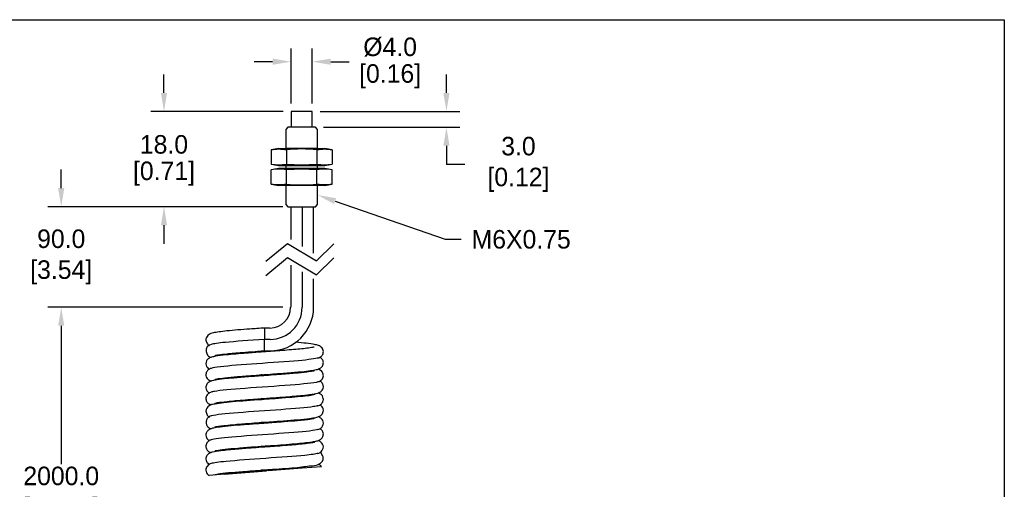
# Model space of a CAD drawing. Header units: inches. Extents: x 0 to 279, y 0 to 216.
# Tile 2 of 2: x 93 to 279, y 127 to 216. Entities that reach past the tile are written whole.
import ezdxf
from ezdxf import colors
from ezdxf.entities.mleader import LeaderData, LeaderLine
from ezdxf.math import Vec2, Vec3

# ---------------------------------------------------------------- set-up
doc = ezdxf.new("R2010")
doc.units = ezdxf.units.IN
doc.header["$LTSCALE"] = 10
doc.header["$MEASUREMENT"] = 0
doc.layers.add('DIMENSIONS', color=140, linetype='Continuous')
doc.layers.add('TEXT', color=140, linetype='Continuous')
doc.dimstyles.get("Standard").update_dxf_attribs({"dimtxt": 3.5, "dimasz": 3.5, "dimexe": 2.5, "dimexo": 1.5, "dimgap": 1, "dimtad": 0, "dimtih": 1, "dimtoh": 1, "dimdec": 1, "dimzin": 0, "dimdsep": 46, "dimtxsty": 'Standard', "dimcen": 0, "dimadec": 0, "dimazin": 0, "dimtfac": 1, "dimtdec": 1, "dimtofl": 0, "dimtmove": 0, "dimatfit": 3, "dimfxl": 1, "dimtolj": 1, "dimtzin": 0, "dimarcsym": 0})

# ---------------------------------------------------------------- blocks, each defined once
blk = doc.blocks.new('*D12')
at = {"layer": 'DEFPOINTS', "color": 0, "transparency": 16777216}
for p in [(101.25, 161.57), (144.6, 161.57), (130.47, 90.94)]:
    blk.add_point(p, dxfattribs=at)
at = {"layer": 'DIMENSIONS', "color": 0, "lineweight": -2, "transparency": 16777216}
for p, q in [((143.1, 161.57), (98.75, 161.57)), ((101.25, 158.07), (101.25, 131.92)), ((101.25, 94.44), (101.25, 120.59)), ((128.97, 90.94), (98.75, 90.94))]:
    blk.add_line(p, q, dxfattribs=at)
at = {"layer": 'DIMENSIONS', "color": 0, "transparency": 16777216}
for points in [[(100.67, 158.07), (101.83, 158.07), (101.25, 161.57)], [(100.67, 94.44), (101.83, 94.44), (101.25, 90.94)]]:
    blk.add_solid(points, dxfattribs=at)
at = {"layer": 'DIMENSIONS', "color": 0, "transparency": 16777216, "insert": (101.25, 126.26), "char_height": 3.5, "attachment_point": 5}
blk.add_mtext('\\A1;2000.0\\P[78.74]', dxfattribs=at)
blk = doc.blocks.new('*D13')
at = {"layer": 'DEFPOINTS', "color": 0, "transparency": 16777216}
for p in [(101.25, 180.57), (144.07, 180.57), (144.6, 161.57)]:
    blk.add_point(p, dxfattribs=at)
at = {"layer": 'DIMENSIONS', "color": 0, "lineweight": -2, "transparency": 16777216}
for p, q in [((101.25, 184.07), (101.25, 187.57)), ((142.57, 180.57), (98.75, 180.57)), ((143.1, 161.57), (98.75, 161.57)), ((101.25, 158.07), (101.25, 154.57))]:
    blk.add_line(p, q, dxfattribs=at)
at = {"layer": 'DIMENSIONS', "color": 0, "transparency": 16777216}
for points in [[(100.67, 184.07), (101.83, 184.07), (101.25, 180.57)], [(100.67, 158.07), (101.83, 158.07), (101.25, 161.57)]]:
    blk.add_solid(points, dxfattribs=at)
at = {"layer": 'DIMENSIONS', "color": 0, "transparency": 16777216, "insert": (101.25, 171.07), "char_height": 3.5, "attachment_point": 5}
blk.add_mtext('\\A1;90.0\\P[3.54]', dxfattribs=at)
blk = doc.blocks.new('*D14')
at = {"layer": 'DEFPOINTS', "color": 0, "transparency": 16777216}
for p in [(120.66, 198.57), (144.67, 198.57), (144.6, 180.57)]:
    blk.add_point(p, dxfattribs=at)
at = {"layer": 'DIMENSIONS', "color": 0, "lineweight": -2, "transparency": 16777216}
for p, q in [((120.66, 202.07), (120.66, 205.57)), ((143.17, 198.57), (118.16, 198.57)), ((143.1, 180.57), (118.16, 180.57)), ((120.66, 177.07), (120.66, 173.57))]:
    blk.add_line(p, q, dxfattribs=at)
at = {"layer": 'DIMENSIONS', "color": 0, "transparency": 16777216}
for points in [[(120.08, 202.07), (121.25, 202.07), (120.66, 198.57)], [(120.08, 177.07), (121.25, 177.07), (120.66, 180.57)]]:
    blk.add_solid(points, dxfattribs=at)
at = {"layer": 'DIMENSIONS', "color": 0, "transparency": 16777216, "char_height": 3.5, "attachment_point": 5}
for s, insert in [('\\A1;18.0', (120.66, 192.32)), ('\\A1;[0.71]', (120.66, 186.82))]:
    blk.add_mtext(s, dxfattribs=dict(at, insert=insert))
blk = doc.blocks.new('*D15')
at = {"layer": 'DEFPOINTS', "color": 0, "transparency": 16777216}
for p in [(148.67, 198.57), (174.02, 198.57), (149.27, 195.57)]:
    blk.add_point(p, dxfattribs=at)
at = {"layer": 'DIMENSIONS', "color": 0, "lineweight": -2, "transparency": 16777216}
for p, q in [((174.02, 202.07), (174.02, 205.57)), ((150.17, 198.57), (176.52, 198.57)), ((150.77, 195.57), (176.52, 195.57)), ((174.02, 192.07), (174.02, 188.57)), ((177.52, 188.57), (174.02, 188.57))]:
    blk.add_line(p, q, dxfattribs=at)
at = {"layer": 'DIMENSIONS', "color": 0, "transparency": 16777216}
for points in [[(173.43, 202.07), (174.6, 202.07), (174.02, 198.57)], [(173.43, 192.07), (174.6, 192.07), (174.02, 195.57)]]:
    blk.add_solid(points, dxfattribs=at)
at = {"layer": 'DIMENSIONS', "color": 0, "transparency": 16777216, "insert": (186.97, 188.57), "char_height": 3.5, "attachment_point": 5}
blk.add_mtext('\\A1; 3.0\\P [0.12]', dxfattribs=at)
blk = doc.blocks.new('*D16')
at = {"layer": 'DEFPOINTS', "color": 0, "transparency": 16777216}
for p in [(148.67, 207.96), (144.67, 198.57), (148.67, 198.57)]:
    blk.add_point(p, dxfattribs=at)
at = {"layer": 'DIMENSIONS', "color": 0, "lineweight": -2, "transparency": 16777216}
for p, q in [((144.67, 200.07), (144.67, 210.46)), ((148.67, 200.07), (148.67, 210.46)), ((141.17, 207.96), (137.67, 207.96)), ((152.17, 207.96), (155.67, 207.96))]:
    blk.add_line(p, q, dxfattribs=at)
at = {"layer": 'DIMENSIONS', "color": 0, "transparency": 16777216}
for points in [[(141.17, 208.55), (141.17, 207.38), (144.67, 207.96)], [(152.17, 208.55), (152.17, 207.38), (148.67, 207.96)]]:
    blk.add_solid(points, dxfattribs=at)
at = {"layer": 'DIMENSIONS', "color": 0, "transparency": 16777216, "char_height": 3.5, "attachment_point": 5}
for s, insert in [('\\A1;%%C4.0', (163.38, 210.71)), ('\\A1;[0.16]', (163.38, 205.21))]:
    blk.add_mtext(s, dxfattribs=dict(at, insert=insert))

msp = doc.modelspace()

# ---------------------------------------------------------------- linework, layer by layer
for p, q in [((148.67, 198.57), (144.67, 198.57)), ((144.67, 198.57), (144.67, 195.57)), ((148.67, 195.57), (148.67, 198.57)), ((144.07, 195.57), (143.67, 195.17)), ((149.27, 195.57), (144.07, 195.57)), ((149.67, 195.17), (149.27, 195.57)), ((143.67, 195.17), (143.67, 191.57)), ((149.67, 191.57), (149.67, 195.17)), ((142.27, 191.57), (140.9, 191.33)), ((140.9, 191.33), (140.9, 188.62)), ((142.27, 191.57), (151.07, 191.57)), ((149.67, 191.57), (143.67, 191.57)), ((143.79, 191.33), (143.79, 188.62)), ((149.56, 191.33), (149.56, 188.62)), ((152.45, 191.33), (151.07, 191.57)), ((152.45, 191.33), (152.45, 188.62)), ((140.9, 188.62), (142.27, 188.37)), ((142.27, 188.37), (151.07, 188.37)), ((143.67, 188.37), (143.67, 187.77)), ((149.67, 187.77), (149.67, 188.37)), ((151.07, 188.37), (152.45, 188.62)), ((142.27, 187.77), (140.9, 187.53)), ((140.9, 184.82), (140.9, 187.53)), ((151.07, 187.77), (142.27, 187.77)), ((143.79, 184.82), (143.79, 187.53)), ((149.56, 184.82), (149.56, 187.53)), ((152.45, 187.53), (151.07, 187.77)), ((152.45, 184.82), (152.45, 187.53)), ((140.9, 184.82), (142.27, 184.57)), ((151.07, 184.57), (142.27, 184.57)), ((143.67, 184.57), (143.67, 180.97)), ((149.67, 180.97), (149.67, 184.57)), ((151.07, 184.57), (152.45, 184.82)), ((143.67, 180.97), (144.07, 180.57)), ((144.07, 180.57), (149.27, 180.57)), ((144.6, 180.57), (144.6, 174.37)), ((146.76, 180.57), (146.76, 173.07)), ((148.92, 171.76), (148.92, 180.57)), ((149.27, 180.57), (149.67, 180.97)), ((144.6, 169.55), (144.6, 161.57)), ((146.76, 168.25), (146.76, 161.57)), ((148.92, 161.57), (148.92, 166.95)), ((139.67, 157.65), (139.67, 155.5)), ((140.67, 157.65), (139.67, 157.65)), ((139.67, 153.35), (139.67, 155.5)), ((140.67, 155.5), (139.67, 155.5)), ((140.7, 155.5), (140.67, 155.5)), ((139.67, 153.35), (140.7, 153.35)), ((132.05, 130.03), (140.02, 130.67)), ((140.34, 130.7), (140.04, 130.68)), ((140.34, 130.7), (146.78, 131.22)), ((146.79, 131.22), (150.41, 131.51)), ((132.02, 130.03), (129.17, 129.8))]:
    msp.add_line(p, q)
for centre, radius, start, end in [((146.67, 159.54), 31.93, 84.8126, 95.1874), ((146.67, 220.42), 31.93, 264.8127, 275.1873), ((146.67, 155.73), 31.93, 84.8127, 95.1873), ((146.67, 216.61), 31.93, 264.8126, 275.1874), ((140.67, 161.57), 3.92, 270, 0), ((140.69, 161.57), 6.07, 270.1179, 0), ((140.7, 161.57), 8.22, 270, 0)]:
    msp.add_arc(centre, radius, start, end)
for points, knots in [([(140.9, 191.33), (141.42, 191.42), (141.88, 191.47), (142.34, 191.47), (142.8, 191.47), (143.26, 191.42), (143.79, 191.33)], [0, 0, 0, 0, 0.497921, 0.497921, 0.497921, 1, 1, 1, 1]), ([(149.56, 191.33), (150.09, 191.42), (150.54, 191.47), (151, 191.47), (151.46, 191.47), (151.92, 191.42), (152.45, 191.33)], [0, 0, 0, 0, 0.497921, 0.497921, 0.497921, 1, 1, 1, 1]), ([(140.9, 188.62), (141.42, 188.53), (141.88, 188.48), (142.34, 188.48), (142.8, 188.48), (143.26, 188.53), (143.79, 188.62)], [0, 0, 0, 0, 0.497921, 0.497921, 0.497921, 1, 1, 1, 1]), ([(149.56, 188.62), (150.09, 188.53), (150.54, 188.48), (151, 188.48), (151.46, 188.48), (151.92, 188.53), (152.45, 188.62)], [0, 0, 0, 0, 0.497921, 0.497921, 0.497921, 1, 1, 1, 1]), ([(143.79, 187.53), (143.26, 187.62), (142.8, 187.67), (142.35, 187.67), (141.89, 187.67), (141.43, 187.62), (140.9, 187.53)], [0, 0, 0, 0, 0.497921, 0.497921, 0.497921, 1, 1, 1, 1]), ([(152.45, 187.53), (151.92, 187.62), (151.46, 187.67), (151.01, 187.67), (150.55, 187.67), (150.09, 187.62), (149.56, 187.53)], [0, 0, 0, 0, 0.497921, 0.497921, 0.497921, 1, 1, 1, 1]), ([(143.79, 184.82), (143.26, 184.73), (142.8, 184.68), (142.35, 184.68), (141.89, 184.68), (141.43, 184.73), (140.9, 184.82)], [0, 0, 0, 0, 0.497921, 0.497921, 0.497921, 1, 1, 1, 1]), ([(152.45, 184.82), (151.92, 184.73), (151.46, 184.68), (151.01, 184.68), (150.55, 184.68), (150.09, 184.73), (149.56, 184.82)], [0, 0, 0, 0, 0.497921, 0.497921, 0.497921, 1, 1, 1, 1]), ([(139.67, 157.65), (138.64, 157.58), (137.77, 157.51), (136.9, 157.44), (135.33, 157.33), (133.76, 157.23), (132.54, 157.09), (131.42, 156.97), (130.6, 156.81), (129.99, 156.74), (129.63, 156.69), (129.35, 156.67), (128.96, 156.24), (128.76, 156.03), (128.53, 155.72), (128.57, 155.36), (128.59, 155.12), (128.73, 154.86), (128.85, 154.69), (128.99, 154.49), (129.11, 154.4), (129.23, 154.34)], [0, 0, 0, 0, 0.1449712, 0.1449712, 0.1449712, 0.4050391, 0.4050391, 0.4050391, 0.6459748, 0.6459748, 0.6459748, 0.7873707, 0.7873707, 0.7873707, 0.8571314, 0.8571314, 0.8571314, 0.9026287, 0.9026287, 0.9026287, 0.9529869, 0.9529869, 0.9529869, 0.9529869]), ([(129.59, 154.53), (129.13, 154.37), (128.68, 154.24), (128.63, 153.62), (128.61, 153.37), (128.65, 153.04), (128.73, 152.81), (128.89, 152.34), (129.19, 152.24), (129.47, 152.16), (129.5, 152.15), (129.54, 152.14), (129.58, 152.13)], [0, 0, 0, 0, 0.0653232, 0.0653232, 0.0653232, 0.0913413, 0.0913413, 0.0913413, 0.1437253, 0.1437253, 0.1437253, 0.1507908, 0.1507908, 0.1507908, 0.1507908]), ([(139.67, 155.5), (136.71, 155.29), (134.13, 155.11), (132.26, 154.93), (130.98, 154.8), (130.03, 154.66), (129.6, 154.53)], [0, 0, 0, 0, 0.02318892, 0.02318892, 0.02318892, 0.03916617, 0.03916617, 0.03916617, 0.03916617]), ([(149.75, 151.97), (150.02, 152.06), (150.22, 152.12), (150.45, 152.39), (150.58, 152.54), (150.72, 152.74), (150.76, 153), (150.78, 153.13), (150.77, 153.27), (150.75, 153.39), (150.69, 153.7), (150.51, 153.92), (150.35, 154.06), (150.16, 154.24), (150, 154.3), (149.84, 154.35), (149.61, 154.43), (149.37, 154.49), (149.08, 154.54), (148.67, 154.62), (148.14, 154.69), (147.51, 154.76), (146.94, 154.82), (146.28, 154.89), (145.56, 154.95)], [0, 0, 0, 0, 0.0455624, 0.0455624, 0.0455624, 0.0699077, 0.0699077, 0.0699077, 0.0819783, 0.0819783, 0.0819783, 0.1109704, 0.1109704, 0.1109704, 0.1460954, 0.1460954, 0.1460954, 0.1990401, 0.1990401, 0.1990401, 0.2764983, 0.2764983, 0.2764983, 0.3468263, 0.3468263, 0.3468263, 0.3468263]), ([(149.05, 154.04), (149.04, 154.04), (148.99, 154.03), (148.89, 154.01), (148.71, 153.98), (148.37, 153.91), (147.95, 153.86), (147.22, 153.75), (146.27, 153.66), (145.13, 153.57), (144.08, 153.48), (142.89, 153.38), (141.66, 153.29), (141.09, 153.25), (140.51, 153.21), (139.93, 153.17), (139.63, 153.15), (139.33, 153.13), (139.03, 153.1), (138.1, 153.04), (137.17, 152.97), (136.29, 152.9), (134.85, 152.79), (133.53, 152.68), (132.45, 152.57), (131.63, 152.49), (130.95, 152.41), (130.42, 152.32), (130.12, 152.26), (129.86, 152.21), (129.63, 152.14), (129.47, 152.1), (129.33, 152.05), (129.12, 151.91), (128.97, 151.81), (128.79, 151.66), (128.69, 151.43), (128.55, 151.12), (128.56, 150.66), (128.71, 150.36), (128.79, 150.21), (128.91, 150.1), (129.01, 150.02), (129.1, 149.95), (129.17, 149.91), (129.23, 149.87)], [0.1321163, 0.1321163, 0.1321163, 0.1321163, 0.1647861, 0.1647861, 0.1647861, 0.2270421, 0.2270421, 0.2270421, 0.3357976, 0.3357976, 0.3357976, 0.4356756, 0.4356756, 0.4356756, 0.4816479, 0.4816479, 0.4816479, 0.5054034, 0.5054034, 0.5054034, 0.5795934, 0.5795934, 0.5795934, 0.6996727, 0.6996727, 0.6996727, 0.7923381, 0.7923381, 0.7923381, 0.8448338, 0.8448338, 0.8448338, 0.8813043, 0.8813043, 0.8813043, 0.9073074, 0.9073074, 0.9073074, 0.9428254, 0.9428254, 0.9428254, 0.9608656, 0.9608656, 0.9608656, 0.9755634, 0.9755634, 0.9755634, 0.9755634]), ([(130.26, 152.45), (130.26, 152.44), (130.3, 152.45), (130.37, 152.47), (130.5, 152.5), (130.72, 152.55), (131.01, 152.59), (131.41, 152.65), (131.92, 152.71), (132.53, 152.78), (133.35, 152.86), (134.33, 152.95), (135.43, 153.04), (136.22, 153.1), (137.07, 153.16), (137.9, 153.22), (138.47, 153.26), (139.02, 153.3), (139.67, 153.35)], [0.2599285, 0.2599285, 0.2599285, 0.2599285, 0.3152263, 0.3152263, 0.3152263, 0.4213146, 0.4213146, 0.4213146, 0.5658011, 0.5658011, 0.5658011, 0.7623865, 0.7623865, 0.7623865, 0.9034249, 0.9034249, 0.9034249, 1, 1, 1, 1]), ([(149.82, 151.99), (149.35, 151.82), (147.98, 151.65), (146.03, 151.47), (143.86, 151.28), (140.96, 151.09), (138.23, 150.9), (135.5, 150.71), (132.93, 150.52), (131.31, 150.32), (130.48, 150.23), (129.89, 150.13), (129.59, 150.03)], [0.14150377, 0.14150377, 0.14150377, 0.14150377, 0.16232328, 0.16232328, 0.16232328, 0.18551221, 0.18551221, 0.18551221, 0.20870086, 0.20870086, 0.20870086, 0.22067845, 0.22067845, 0.22067845, 0.22067845]), ([(130.27, 147.94), (130.26, 147.93), (130.32, 147.95), (130.41, 147.98), (130.65, 148.05), (131.1, 148.11), (131.69, 148.18), (132.31, 148.25), (133.07, 148.33), (133.94, 148.41), (134.73, 148.48), (135.61, 148.55), (136.53, 148.62), (137.24, 148.67), (137.96, 148.73), (138.7, 148.78), (139.08, 148.81), (139.46, 148.83), (139.83, 148.86), (140.46, 148.91), (141.09, 148.95), (141.71, 149), (142.74, 149.07), (143.74, 149.15), (144.66, 149.22), (145.59, 149.3), (146.44, 149.38), (147.17, 149.45), (147.75, 149.52), (148.25, 149.58), (148.67, 149.64), (148.85, 149.67), (149.02, 149.7), (149.18, 149.73), (149.36, 149.76), (149.52, 149.8), (149.67, 149.84), (149.83, 149.89), (149.97, 149.94), (150.14, 150.04), (150.24, 150.09), (150.34, 150.16), (150.44, 150.27), (150.53, 150.36), (150.63, 150.49), (150.69, 150.65), (150.76, 150.84), (150.78, 151.08), (150.75, 151.28), (150.71, 151.52), (150.59, 151.7), (150.48, 151.83), (150.35, 151.98), (150.24, 152.07), (150.11, 152.14)], [0.1278004, 0.1278004, 0.1278004, 0.1278004, 0.1586047, 0.1586047, 0.1586047, 0.2406333, 0.2406333, 0.2406333, 0.325736, 0.325736, 0.325736, 0.4031874, 0.4031874, 0.4031874, 0.462067, 0.462067, 0.462067, 0.491929, 0.491929, 0.491929, 0.541926, 0.541926, 0.541926, 0.6251127, 0.6251127, 0.6251127, 0.7096049, 0.7096049, 0.7096049, 0.7772067, 0.7772067, 0.7772067, 0.807092, 0.807092, 0.807092, 0.8413955, 0.8413955, 0.8413955, 0.8746538, 0.8746538, 0.8746538, 0.8932376, 0.8932376, 0.8932376, 0.9099855, 0.9099855, 0.9099855, 0.929734, 0.929734, 0.929734, 0.9527053, 0.9527053, 0.9527053, 0.9782972, 0.9782972, 0.9782972, 0.9782972]), ([(129.59, 150.03), (129.33, 149.94), (129.15, 149.9), (128.91, 149.63), (128.78, 149.5), (128.65, 149.3), (128.6, 149.08), (128.54, 148.81), (128.6, 148.49), (128.72, 148.27), (128.83, 148.05), (129, 147.92), (129.14, 147.83), (129.31, 147.72), (129.45, 147.66), (129.58, 147.62)], [0, 0, 0, 0, 0.0445351, 0.0445351, 0.0445351, 0.0668927, 0.0668927, 0.0668927, 0.0932864, 0.0932864, 0.0932864, 0.1195236, 0.1195236, 0.1195236, 0.1509227, 0.1509227, 0.1509227, 0.1509227]), ([(149.08, 149.57), (149.08, 149.57), (149.07, 149.55), (149.04, 149.54), (148.99, 149.52), (148.89, 149.5), (148.77, 149.48), (148.51, 149.44), (148.11, 149.37), (147.63, 149.31), (147.01, 149.23), (146.26, 149.16), (145.39, 149.09), (144.5, 149.01), (143.5, 148.93), (142.45, 148.85), (141.78, 148.8), (141.09, 148.75), (140.4, 148.7), (140.11, 148.68), (139.83, 148.66), (139.54, 148.64), (139.08, 148.61), (138.62, 148.57), (138.16, 148.54), (137.12, 148.47), (136.1, 148.39), (135.16, 148.31), (134.21, 148.24), (133.34, 148.16), (132.58, 148.09), (131.82, 148.01), (131.17, 147.94), (130.65, 147.85), (130.32, 147.8), (130.04, 147.75), (129.79, 147.69), (129.62, 147.64), (129.46, 147.6), (129.26, 147.5), (129.13, 147.43), (128.98, 147.33), (128.83, 147.15), (128.71, 147), (128.6, 146.78), (128.58, 146.54), (128.56, 146.4), (128.58, 146.25), (128.61, 146.12), (128.68, 145.88), (128.82, 145.71), (128.94, 145.58), (129.04, 145.48), (129.14, 145.41), (129.23, 145.36)], [0.1297833, 0.1297833, 0.1297833, 0.1297833, 0.1462198, 0.1462198, 0.1462198, 0.1765335, 0.1765335, 0.1765335, 0.242706, 0.242706, 0.242706, 0.327279, 0.327279, 0.327279, 0.4141968, 0.4141968, 0.4141968, 0.4693983, 0.4693983, 0.4693983, 0.4920443, 0.4920443, 0.4920443, 0.5284557, 0.5284557, 0.5284557, 0.6119908, 0.6119908, 0.6119908, 0.6949946, 0.6949946, 0.6949946, 0.7793243, 0.7793243, 0.7793243, 0.8326956, 0.8326956, 0.8326956, 0.8720172, 0.8720172, 0.8720172, 0.8986159, 0.8986159, 0.8986159, 0.9209943, 0.9209943, 0.9209943, 0.9339156, 0.9339156, 0.9339156, 0.9572564, 0.9572564, 0.9572564, 0.9765324, 0.9765324, 0.9765324, 0.9765324]), ([(140.36, 148.7), (139.97, 148.73), (139.58, 148.76), (139.19, 148.79), (139.12, 148.79), (139.05, 148.8), (138.99, 148.8)], [0.725752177, 0.725752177, 0.725752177, 0.725752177, 0.729248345, 0.729248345, 0.729248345, 0.729871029, 0.729871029, 0.729871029, 0.729871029]), ([(149.75, 147.47), (149.95, 147.53), (150.07, 147.57), (150.26, 147.71), (150.36, 147.79), (150.49, 147.9), (150.59, 148.05), (150.71, 148.25), (150.79, 148.53), (150.76, 148.79), (150.74, 149.01), (150.65, 149.21), (150.54, 149.36), (150.44, 149.5), (150.34, 149.58), (150.23, 149.65), (150.07, 149.77), (149.92, 149.83), (149.77, 149.87)], [0, 0, 0, 0, 0.0346593, 0.0346593, 0.0346593, 0.0543799, 0.0543799, 0.0543799, 0.079625, 0.079625, 0.079625, 0.1000409, 0.1000409, 0.1000409, 0.1190754, 0.1190754, 0.1190754, 0.151074, 0.151074, 0.151074, 0.151074]), ([(149.76, 147.47), (149.74, 147.46), (149.72, 147.46), (149.7, 147.45), (148.99, 147.25), (147.04, 147.05), (144.49, 146.85), (141.92, 146.65), (138.74, 146.44), (136.01, 146.24), (133.43, 146.05), (131.27, 145.86), (130.18, 145.67), (129.92, 145.62), (129.72, 145.57), (129.58, 145.53)], [0.32381592, 0.32381592, 0.32381592, 0.32381592, 0.32464646, 0.32464646, 0.32464646, 0.34891791, 0.34891791, 0.34891791, 0.37338532, 0.37338532, 0.37338532, 0.39657486, 0.39657486, 0.39657486, 0.40218097, 0.40218097, 0.40218097, 0.40218097]), ([(130.27, 143.45), (130.25, 143.44), (130.47, 143.5), (130.78, 143.55), (131.21, 143.63), (131.83, 143.71), (132.6, 143.78), (133.55, 143.88), (134.74, 143.98), (136.02, 144.08), (136.68, 144.13), (137.36, 144.18), (138.06, 144.23), (138.51, 144.27), (138.96, 144.3), (139.41, 144.33), (139.86, 144.36), (140.3, 144.39), (140.75, 144.43), (141.73, 144.5), (142.7, 144.57), (143.61, 144.64), (144.79, 144.73), (145.87, 144.82), (146.79, 144.91), (147.48, 144.98), (148.07, 145.05), (148.56, 145.12), (148.89, 145.17), (149.17, 145.22), (149.42, 145.28), (149.58, 145.32), (149.73, 145.36), (149.89, 145.42), (150.03, 145.47), (150.18, 145.54), (150.33, 145.67), (150.4, 145.73), (150.48, 145.8), (150.55, 145.9), (150.62, 146), (150.69, 146.13), (150.73, 146.27), (150.78, 146.45), (150.77, 146.67), (150.73, 146.85), (150.68, 147.07), (150.57, 147.23), (150.46, 147.35), (150.34, 147.49), (150.23, 147.57), (150.11, 147.64)], [0.1270544, 0.1270544, 0.1270544, 0.1270544, 0.1899462, 0.1899462, 0.1899462, 0.2789134, 0.2789134, 0.2789134, 0.3885855, 0.3885855, 0.3885855, 0.44499, 0.44499, 0.44499, 0.4807636, 0.4807636, 0.4807636, 0.5161696, 0.5161696, 0.5161696, 0.594344, 0.594344, 0.594344, 0.6954939, 0.6954939, 0.6954939, 0.7707227, 0.7707227, 0.7707227, 0.8231838, 0.8231838, 0.8231838, 0.8573944, 0.8573944, 0.8573944, 0.8861387, 0.8861387, 0.8861387, 0.8995475, 0.8995475, 0.8995475, 0.9141317, 0.9141317, 0.9141317, 0.932048, 0.932048, 0.932048, 0.9538645, 0.9538645, 0.9538645, 0.978097, 0.978097, 0.978097, 0.978097]), ([(129.59, 145.53), (129.36, 145.45), (129.19, 145.41), (128.96, 145.18), (128.86, 145.09), (128.76, 144.98), (128.69, 144.83), (128.58, 144.62), (128.54, 144.33), (128.6, 144.08), (128.64, 143.85), (128.78, 143.66), (128.9, 143.52), (129.05, 143.36), (129.19, 143.29), (129.32, 143.23), (129.41, 143.19), (129.49, 143.15), (129.57, 143.13)], [0, 0, 0, 0, 0.0418087, 0.0418087, 0.0418087, 0.0582557, 0.0582557, 0.0582557, 0.0824953, 0.0824953, 0.0824953, 0.1050149, 0.1050149, 0.1050149, 0.1315146, 0.1315146, 0.1315146, 0.1502283, 0.1502283, 0.1502283, 0.1502283]), ([(149.12, 145.08), (149.14, 145.11), (149.03, 145.06), (148.88, 145.01), (148.33, 144.85), (147.28, 144.76), (145.89, 144.64), (144.5, 144.52), (142.77, 144.38), (140.98, 144.24), (140.37, 144.2), (139.76, 144.15), (139.14, 144.11), (137.17, 143.97), (135.23, 143.85), (133.63, 143.69), (132.04, 143.54), (130.8, 143.35), (130.05, 143.25), (129.74, 143.21), (129.51, 143.18), (129.15, 142.91), (128.89, 142.71), (128.55, 142.39), (128.58, 141.93), (128.59, 141.67), (128.72, 141.38), (128.84, 141.18), (128.97, 140.98), (129.09, 140.89), (129.23, 140.83)], [0.1269669, 0.1269669, 0.1269669, 0.1269669, 0.1664198, 0.1664198, 0.1664198, 0.3107481, 0.3107481, 0.3107481, 0.453879, 0.453879, 0.453879, 0.5025027, 0.5025027, 0.5025027, 0.6590111, 0.6590111, 0.6590111, 0.8152887, 0.8152887, 0.8152887, 0.8796418, 0.8796418, 0.8796418, 0.9261755, 0.9261755, 0.9261755, 0.9519667, 0.9519667, 0.9519667, 0.9793695, 0.9793695, 0.9793695, 0.9793695]), ([(149.75, 142.97), (149.99, 143.05), (150.17, 143.1), (150.39, 143.33), (150.53, 143.46), (150.68, 143.66), (150.74, 143.92), (150.77, 144.06), (150.78, 144.21), (150.75, 144.35), (150.72, 144.52), (150.66, 144.69), (150.58, 144.81), (150.48, 144.97), (150.36, 145.06), (150.25, 145.14), (150.07, 145.26), (149.92, 145.33), (149.77, 145.38)], [0, 0, 0, 0, 0.0426185, 0.0426185, 0.0426185, 0.0686682, 0.0686682, 0.0686682, 0.0819991, 0.0819991, 0.0819991, 0.0978207, 0.0978207, 0.0978207, 0.1179696, 0.1179696, 0.1179696, 0.1516493, 0.1516493, 0.1516493, 0.1516493]), ([(149.75, 142.97), (149.57, 142.91), (149.28, 142.85), (148.9, 142.79), (147.66, 142.6), (145.37, 142.41), (142.74, 142.22), (140.1, 142.02), (137.12, 141.83), (134.7, 141.64), (132.28, 141.45), (130.43, 141.26), (129.7, 141.07), (129.66, 141.05), (129.62, 141.04), (129.58, 141.03)], [0.50530008, 0.50530008, 0.50530008, 0.50530008, 0.51251966, 0.51251966, 0.51251966, 0.53570857, 0.53570857, 0.53570857, 0.55889803, 0.55889803, 0.55889803, 0.58208753, 0.58208753, 0.58208753, 0.58357997, 0.58357997, 0.58357997, 0.58357997]), ([(130.26, 138.94), (130.26, 138.94), (130.26, 138.94), (130.26, 138.94), (130.29, 138.96), (130.4, 138.98), (130.54, 139.01), (130.72, 139.04), (130.96, 139.08), (131.25, 139.13), (131.55, 139.17), (131.89, 139.21), (132.28, 139.25), (132.82, 139.31), (133.44, 139.37), (134.11, 139.43), (134.91, 139.5), (135.79, 139.56), (136.71, 139.63), (137.35, 139.68), (138.01, 139.73), (138.67, 139.78), (138.98, 139.8), (139.29, 139.82), (139.61, 139.85), (140.01, 139.87), (140.41, 139.9), (140.8, 139.93), (141.64, 139.99), (142.47, 140.05), (143.26, 140.11), (144.2, 140.18), (145.09, 140.26), (145.88, 140.33), (146.76, 140.41), (147.52, 140.49), (148.15, 140.57), (148.62, 140.63), (149.01, 140.69), (149.32, 140.76), (149.48, 140.79), (149.61, 140.83), (149.75, 140.87), (149.94, 140.93), (150.14, 141), (150.36, 141.19), (150.48, 141.31), (150.61, 141.46), (150.69, 141.68), (150.74, 141.81), (150.77, 141.96), (150.77, 142.12), (150.76, 142.28), (150.71, 142.45), (150.65, 142.58), (150.58, 142.71), (150.5, 142.81), (150.43, 142.89), (150.32, 143), (150.22, 143.07), (150.11, 143.13)], [0.1286104, 0.1286104, 0.1286104, 0.1286104, 0.1352527, 0.1352527, 0.1352527, 0.1722342, 0.1722342, 0.1722342, 0.219484, 0.219484, 0.219484, 0.266746, 0.266746, 0.266746, 0.3317044, 0.3317044, 0.3317044, 0.408509, 0.408509, 0.408509, 0.4615438, 0.4615438, 0.4615438, 0.4862659, 0.4862659, 0.4862659, 0.5178975, 0.5178975, 0.5178975, 0.5848057, 0.5848057, 0.5848057, 0.6640799, 0.6640799, 0.6640799, 0.7513235, 0.7513235, 0.7513235, 0.8161939, 0.8161939, 0.8161939, 0.847645, 0.847645, 0.847645, 0.888147, 0.888147, 0.888147, 0.9111019, 0.9111019, 0.9111019, 0.9251351, 0.9251351, 0.9251351, 0.9405217, 0.9405217, 0.9405217, 0.956456, 0.956456, 0.956456, 0.9782488, 0.9782488, 0.9782488, 0.9782488]), ([(149.09, 140.57), (149.09, 140.57), (149.08, 140.56), (149.07, 140.56), (149.03, 140.53), (148.99, 140.52), (148.9, 140.51), (148.77, 140.49), (148.52, 140.44), (148.23, 140.39), (147.64, 140.3), (146.85, 140.22), (145.9, 140.13), (145.14, 140.06), (144.27, 139.99), (143.35, 139.92), (142.72, 139.87), (142.07, 139.82), (141.4, 139.78), (140.93, 139.74), (140.45, 139.71), (139.97, 139.67), (139.75, 139.66), (139.53, 139.64), (139.31, 139.62), (138.83, 139.59), (138.35, 139.56), (137.88, 139.52), (136.93, 139.45), (136.01, 139.38), (135.14, 139.31), (134.29, 139.25), (133.49, 139.18), (132.78, 139.11), (132.03, 139.03), (131.39, 138.96), (130.86, 138.89), (130.45, 138.83), (130.12, 138.76), (129.83, 138.7), (129.64, 138.65), (129.47, 138.6), (129.27, 138.5), (129.14, 138.43), (128.99, 138.34), (128.85, 138.17), (128.73, 138.02), (128.61, 137.82), (128.58, 137.59), (128.54, 137.31), (128.63, 137), (128.76, 136.79), (128.85, 136.66), (128.95, 136.56), (129.04, 136.49), (129.11, 136.44), (129.17, 136.4), (129.23, 136.37)], [0.1272125, 0.1272125, 0.1272125, 0.1272125, 0.1342616, 0.1342616, 0.1342616, 0.1642975, 0.1642975, 0.1642975, 0.2130568, 0.2130568, 0.2130568, 0.3108475, 0.3108475, 0.3108475, 0.3895624, 0.3895624, 0.3895624, 0.4431426, 0.4431426, 0.4431426, 0.4812942, 0.4812942, 0.4812942, 0.498669, 0.498669, 0.498669, 0.5365749, 0.5365749, 0.5365749, 0.6127694, 0.6127694, 0.6127694, 0.6883349, 0.6883349, 0.6883349, 0.7683621, 0.7683621, 0.7683621, 0.8309035, 0.8309035, 0.8309035, 0.8725738, 0.8725738, 0.8725738, 0.898395, 0.898395, 0.898395, 0.9201324, 0.9201324, 0.9201324, 0.9470453, 0.9470453, 0.9470453, 0.9636944, 0.9636944, 0.9636944, 0.9762774, 0.9762774, 0.9762774, 0.9762774]), ([(129.59, 141.03), (129.31, 140.93), (129.01, 140.92), (128.82, 140.55), (128.67, 140.25), (128.59, 139.71), (128.68, 139.36), (128.79, 138.94), (129.14, 138.79), (129.41, 138.69), (129.48, 138.66), (129.54, 138.64), (129.6, 138.62)], [0, 0, 0, 0, 0.0496634, 0.0496634, 0.0496634, 0.0904344, 0.0904344, 0.0904344, 0.1387929, 0.1387929, 0.1387929, 0.1502367, 0.1502367, 0.1502367, 0.1502367]), ([(149.75, 138.47), (150.01, 138.56), (150.2, 138.61), (150.44, 138.88), (150.56, 139.01), (150.69, 139.2), (150.74, 139.44), (150.78, 139.6), (150.77, 139.78), (150.74, 139.94), (150.67, 140.25), (150.47, 140.46), (150.3, 140.6), (150.1, 140.77), (149.93, 140.83), (149.77, 140.88)], [0, 0, 0, 0, 0.045775, 0.045775, 0.045775, 0.0692864, 0.0692864, 0.0692864, 0.084508, 0.084508, 0.084508, 0.1150189, 0.1150189, 0.1150189, 0.152568, 0.152568, 0.152568, 0.152568]), ([(149.75, 138.47), (149.46, 138.38), (148.92, 138.28), (148.16, 138.19), (146.59, 138), (144.05, 137.81), (141.33, 137.62), (138.61, 137.42), (135.7, 137.23), (133.49, 137.04), (131.52, 136.87), (130.1, 136.7), (129.58, 136.53)], [0.68679862, 0.68679862, 0.68679862, 0.68679862, 0.6980318, 0.6980318, 0.6980318, 0.72122119, 0.72122119, 0.72122119, 0.74441077, 0.74441077, 0.74441077, 0.76508751, 0.76508751, 0.76508751, 0.76508751]), ([(130.25, 134.43), (130.25, 134.43), (130.28, 134.45), (130.34, 134.46), (130.41, 134.49), (130.51, 134.51), (130.65, 134.53), (130.99, 134.59), (131.53, 134.67), (132.19, 134.74), (132.88, 134.82), (133.7, 134.89), (134.61, 134.97), (135.53, 135.04), (136.55, 135.12), (137.61, 135.2), (138.17, 135.24), (138.74, 135.28), (139.31, 135.32), (139.55, 135.34), (139.8, 135.36), (140.04, 135.38), (140.53, 135.41), (141.03, 135.45), (141.51, 135.48), (142.28, 135.54), (143.03, 135.59), (143.74, 135.65), (144.5, 135.71), (145.21, 135.77), (145.86, 135.83), (146.45, 135.88), (146.98, 135.93), (147.46, 135.99), (147.81, 136.02), (148.14, 136.06), (148.43, 136.1), (148.78, 136.16), (149.09, 136.21), (149.35, 136.26), (149.6, 136.32), (149.8, 136.37), (150.05, 136.49), (150.21, 136.57), (150.39, 136.67), (150.55, 136.91), (150.65, 137.06), (150.74, 137.26), (150.76, 137.47), (150.78, 137.59), (150.76, 137.72), (150.73, 137.84), (150.7, 137.96), (150.66, 138.07), (150.6, 138.17), (150.5, 138.34), (150.36, 138.46), (150.25, 138.54), (150.2, 138.58), (150.16, 138.61), (150.11, 138.63)], [0.1276579, 0.1276579, 0.1276579, 0.1276579, 0.1496295, 0.1496295, 0.1496295, 0.1815351, 0.1815351, 0.1815351, 0.2628774, 0.2628774, 0.2628774, 0.34734, 0.34734, 0.34734, 0.4328774, 0.4328774, 0.4328774, 0.4783025, 0.4783025, 0.4783025, 0.4975846, 0.4975846, 0.4975846, 0.5366255, 0.5366255, 0.5366255, 0.5981767, 0.5981767, 0.5981767, 0.6632087, 0.6632087, 0.6632087, 0.7213299, 0.7213299, 0.7213299, 0.764752, 0.764752, 0.764752, 0.8177027, 0.8177027, 0.8177027, 0.8681967, 0.8681967, 0.8681967, 0.9009747, 0.9009747, 0.9009747, 0.9209682, 0.9209682, 0.9209682, 0.932328, 0.932328, 0.932328, 0.9440705, 0.9440705, 0.9440705, 0.9655922, 0.9655922, 0.9655922, 0.9749219, 0.9749219, 0.9749219, 0.9749219]), ([(129.59, 136.53), (129.39, 136.46), (129.27, 136.42), (129.09, 136.29), (128.98, 136.21), (128.86, 136.11), (128.76, 135.95), (128.62, 135.74), (128.53, 135.42), (128.58, 135.15), (128.62, 134.93), (128.73, 134.74), (128.84, 134.6), (129.08, 134.28), (129.3, 134.21), (129.52, 134.14), (129.54, 134.14), (129.56, 134.13), (129.58, 134.13)], [0, 0, 0, 0, 0.0349449, 0.0349449, 0.0349449, 0.0546404, 0.0546404, 0.0546404, 0.0814423, 0.0814423, 0.0814423, 0.1021639, 0.1021639, 0.1021639, 0.1471971, 0.1471971, 0.1471971, 0.1515082, 0.1515082, 0.1515082, 0.1515082]), ([(149.08, 136.07), (149.08, 136.07), (149.06, 136.05), (149.01, 136.04), (148.95, 136.01), (148.85, 136), (148.72, 135.97), (148.48, 135.93), (148.13, 135.88), (147.72, 135.82), (146.95, 135.72), (145.95, 135.63), (144.79, 135.54), (143.66, 135.44), (142.37, 135.34), (141.05, 135.25), (140.62, 135.22), (140.18, 135.19), (139.74, 135.15), (139.52, 135.14), (139.3, 135.12), (139.08, 135.11), (138.43, 135.06), (137.77, 135.01), (137.13, 134.97), (136.21, 134.9), (135.33, 134.83), (134.51, 134.76), (133.32, 134.66), (132.26, 134.56), (131.43, 134.46), (130.77, 134.38), (130.26, 134.3), (129.85, 134.2), (129.66, 134.16), (129.49, 134.11), (129.29, 134.01), (129.16, 133.95), (129.01, 133.86), (128.87, 133.69), (128.74, 133.54), (128.61, 133.32), (128.58, 133.07), (128.56, 132.92), (128.57, 132.77), (128.61, 132.63), (128.68, 132.39), (128.81, 132.21), (128.94, 132.09), (129.04, 131.98), (129.13, 131.91), (129.23, 131.86)], [0.1280962, 0.1280962, 0.1280962, 0.1280962, 0.1486508, 0.1486508, 0.1486508, 0.1803338, 0.1803338, 0.1803338, 0.2378412, 0.2378412, 0.2378412, 0.3456742, 0.3456742, 0.3456742, 0.4515138, 0.4515138, 0.4515138, 0.4864532, 0.4864532, 0.4864532, 0.5036861, 0.5036861, 0.5036861, 0.5558555, 0.5558555, 0.5558555, 0.6310904, 0.6310904, 0.6310904, 0.7407139, 0.7407139, 0.7407139, 0.8284966, 0.8284966, 0.8284966, 0.8703616, 0.8703616, 0.8703616, 0.8973794, 0.8973794, 0.8973794, 0.9209855, 0.9209855, 0.9209855, 0.9344332, 0.9344332, 0.9344332, 0.9578715, 0.9578715, 0.9578715, 0.9773509, 0.9773509, 0.9773509, 0.9773509]), ([(149.75, 133.97), (149.98, 134.05), (150.14, 134.04), (150.35, 134.28), (150.54, 134.48), (150.78, 134.87), (150.77, 135.22), (150.77, 135.57), (150.52, 135.89), (150.32, 136.08), (150.11, 136.28), (149.94, 136.36), (149.77, 136.4)], [0, 0, 0, 0, 0.041335, 0.041335, 0.041335, 0.0777623, 0.0777623, 0.0777623, 0.114109, 0.114109, 0.114109, 0.1515128, 0.1515128, 0.1515128, 0.1515128]), ([(149.75, 133.97), (149.35, 133.84), (148.49, 133.72), (147.26, 133.59), (145.38, 133.4), (142.64, 133.21), (139.88, 133.02), (137.13, 132.82), (134.37, 132.63), (132.4, 132.44), (131, 132.3), (130, 132.17), (129.57, 132.03)], [0.86826192, 0.86826192, 0.86826192, 0.86826192, 0.88354436, 0.88354436, 0.88354436, 0.90673394, 0.90673394, 0.90673394, 0.92992306, 0.92992306, 0.92992306, 0.94650256, 0.94650256, 0.94650256, 0.94650256]), ([(130.26, 129.94), (130.23, 129.89), (130.51, 129.99), (130.88, 130.07), (131.88, 130.28), (133.52, 130.38), (135.54, 130.53), (136.74, 130.62), (138.08, 130.73), (139.41, 130.83), (140, 130.88), (140.59, 130.92), (141.17, 130.96), (142.86, 131.08), (144.48, 131.17), (145.86, 131.31), (146.99, 131.43), (147.96, 131.59), (148.63, 131.64), (149.26, 131.69), (149.64, 131.64), (150.22, 132.11), (150.49, 132.33), (150.8, 132.65), (150.75, 133.11), (150.72, 133.41), (150.55, 133.75), (150.39, 133.95), (150.3, 134.07), (150.21, 134.13), (150.12, 134.17)], [0.1310314, 0.1310314, 0.1310314, 0.1310314, 0.1977924, 0.1977924, 0.1977924, 0.3754831, 0.3754831, 0.3754831, 0.4806051, 0.4806051, 0.4806051, 0.5271814, 0.5271814, 0.5271814, 0.6632874, 0.6632874, 0.6632874, 0.7747109, 0.7747109, 0.7747109, 0.8791581, 0.8791581, 0.8791581, 0.9270382, 0.9270382, 0.9270382, 0.9569649, 0.9569649, 0.9569649, 0.9755761, 0.9755761, 0.9755761, 0.9755761]), ([(129.59, 132.03), (129.3, 131.93), (129.06, 131.88), (128.81, 131.51), (128.69, 131.32), (128.56, 131.05), (128.57, 130.78), (128.57, 130.6), (128.64, 130.41), (128.72, 130.27), (128.86, 130.02), (129.03, 129.88), (129.18, 129.8)], [0, 0, 0, 0, 0.421596, 0.421596, 0.421596, 0.632765, 0.632765, 0.632765, 0.770157, 0.770157, 0.770157, 1, 1, 1, 1]), ([(140.01, 130.67), (138.59, 130.57), (137.43, 130.49), (136.2, 130.4), (135.71, 130.36), (135.21, 130.32), (134.75, 130.28), (133.72, 130.2), (132.91, 130.12), (132.05, 130.03)], [0, 0, 0, 0, 0.435282, 0.435282, 0.435282, 0.609318, 0.609318, 0.609318, 1, 1, 1, 1]), ([(150.41, 131.51), (150.16, 131.78), (150, 131.82), (149.84, 131.86), (149.82, 131.86), (149.8, 131.87), (149.78, 131.87)], [0, 0, 0, 0, 0.04319108, 0.04319108, 0.04319108, 0.04825967, 0.04825967, 0.04825967, 0.04825967])]:
    msp.add_open_spline(points, degree=3, knots=knots)
for points in [[(140.36, 153.2), (139.9, 153.23), (139.44, 153.27), (138.99, 153.3)], [(140.36, 144.2), (139.9, 144.23), (139.44, 144.27), (138.99, 144.3)], [(140.36, 139.7), (139.9, 139.73), (139.44, 139.77), (138.99, 139.8)], [(140.36, 135.2), (139.9, 135.23), (139.44, 135.27), (138.99, 135.3)], [(140.34, 130.7), (139.88, 130.73), (139.43, 130.77), (138.99, 130.8)]]:
    msp.add_open_spline(points, degree=3)
at = {"layer": 'DEFPOINTS'}
msp.add_lwpolyline([(0, 215.9), (279.4, 215.9), (279.4, 0), (0, 0)], close=True, dxfattribs=at)
at = {"layer": 'DIMENSIONS'}
for points in [[(139.9, 170.25), (144.02, 173.64), (149.5, 170.34), (152.73, 173.56)], [(139.9, 167.6), (144.02, 170.98), (149.5, 167.68), (152.73, 170.9)]]:
    msp.add_lwpolyline(points, dxfattribs=at)

# ---------------------------------------------------------------- dimensions: what is measured, and where the dimension line sits
dim = msp.add_linear_dim(base=(148.67, 207.96), p1=(144.67, 198.57), p2=(148.67, 198.57), text='%%C<>', dimstyle='Standard', override={"dimpost": '\\X'}, dxfattribs=at)
dim.commit()
dim.dimension.update_dxf_attribs({"geometry": '*D16', "text_midpoint": (163.38, 207.96)})
dim = msp.add_linear_dim(base=(120.66, 198.57), p1=(144.6, 180.57), p2=(144.67, 198.57), angle=90, dimstyle='Standard', override={"dimpost": '\\X'}, dxfattribs=at)
dim.commit()
dim.dimension.update_dxf_attribs({"geometry": '*D14', "text_midpoint": (120.66, 189.57)})
dim = msp.add_linear_dim(base=(174.02, 198.57), p1=(149.27, 195.57), p2=(148.67, 198.57), angle=90, text=' <>', dimstyle='Standard', override={"dimpost": '\\X', "dimtmove": 1}, dxfattribs=at)
dim.commit()
dim.dimension.update_dxf_attribs({"geometry": '*D15', "text_midpoint": (175.26, 189.28), "dimtype": 160})
for base, p1, p2, text, picture, middle in [((101.25, 180.57), (144.6, 161.57), (144.07, 180.57), '90.0\\P[3.54]', '*D13', (101.25, 171.07)), ((101.25, 161.57), (130.47, 90.94), (144.6, 161.57), '2000.0\\P[78.74]', '*D12', (101.25, 126.26))]:
    dim = msp.add_linear_dim(base=base, p1=p1, p2=p2, angle=90, text=text, dimstyle='Standard', override={"dimpost": '\\X'}, dxfattribs=at)
    dim.commit()
    dim.dimension.update_dxf_attribs({"geometry": picture, "text_midpoint": middle})

# ---------------------------------------------------------------- leaders
at = {"layer": 'TEXT'}
ml = msp.add_multileader_mtext('Standard', dxfattribs=at)
ml.set_content('M6X0.75', color=256)
ml.set_leader_properties()
ml.build(insert=Vec2(0, 0))
ml.multileader.update_dxf_attribs({"text_left_attachment_type": 2, "text_right_attachment_type": 2, "dogleg_length": 3, "arrow_head_size": 3.5})
ctx = ml.context
ctx.base_point, ctx.char_height, ctx.arrow_head_size, ctx.plane_origin = Vec3(176.77, 174.41), 3.5, 3.5, Vec3(149.67, 182.77)
ctx.left_attachment, ctx.right_attachment = 2, 2
notes = []
notes.append((ctx, [(0, (1, 1, 0), (173.77, 174.41), (1, 0), 3, [(0, [(149.67, 182.77)], 0, [])])]))
ctx.mtext.insert, ctx.mtext.flow_direction = Vec3(178.77, 176.16), 5
for ctx, leaders in notes:
    for number, flags, end, landing, length, lines in leaders:
        leader = LeaderData()
        leader.index, (leader.has_last_leader_line, leader.has_dogleg_vector, leader.attachment_direction) = number, flags
        leader.last_leader_point, leader.dogleg_vector, leader.dogleg_length = Vec3(end), Vec3(landing), length
        for number, points, colour, breaks in lines:
            line = LeaderLine()
            line.index, line.vertices, line.color, line.breaks = number, Vec3.list(points), colors.encode_raw_color(colour), breaks
            leader.lines.append(line)
        ctx.leaders.append(leader)

doc.saveas('drawing.dxf')
